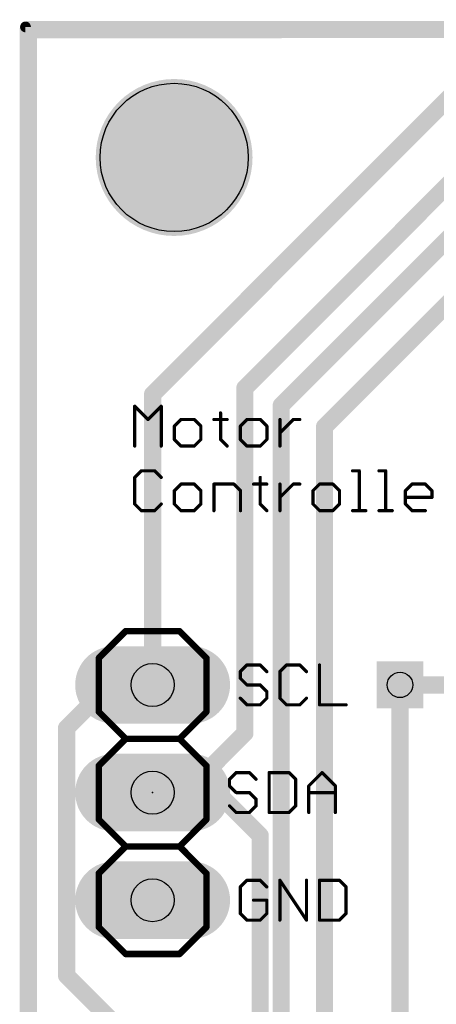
# Model space of a CAD drawing. Extents: x -0.6 to 56.6, y -0.1 to 45.4.
# Tile 4 of 11: x -0.6 to 9.2, y 22.2 to 45.4. Entities that reach past the tile are written whole.
import ezdxf

# ---------------------------------------------------------------- set-up
doc = ezdxf.new("R2010")
doc.units = 0
for name, color, linetype in [('1', 14, 'CONTINUOUS'), ('16', 174, 'CONTINUOUS'), ('17', 94, 'CONTINUOUS'), ('18', 94, 'CONTINUOUS'), ('20', 178, 'CONTINUOUS'), ('21', 250, 'CONTINUOUS'), ('23', 178, 'CONTINUOUS'), ('25', 250, 'CONTINUOUS'), ('29', 250, 'CONTINUOUS'), ('30', 250, 'CONTINUOUS'), ('44', 250, 'CONTINUOUS'), ('51', 250, 'CONTINUOUS')]:
    doc.layers.add(name, color=color, linetype=linetype)

# ---------------------------------------------------------------- blocks, each defined once
blk = doc.blocks.new('RECT')
blk.add_solid([(-0.5, -0.5), (0.5, -0.5), (-0.5, 0.5), (0.5, 0.5)])
blk = doc.blocks.new('LONGP100')
at = {"const_width": 1}
blk.add_lwpolyline([(-0.5, 0), (0.5, 0)], dxfattribs=at)
at = {"const_width": 0.5}
for points in [[(-0.5, 0.25, 1), (-0.5, -0.25)], [(0.5, -0.25, 1), (0.5, 0.25)]]:
    blk.add_lwpolyline(points, format="xyb", dxfattribs=at)
blk = doc.blocks.new('ROUNDP')
at = {"const_width": 0.5}
blk.add_lwpolyline([(0, -0.25, 1), (0, 0.25, 1), (0, -0.25)], format="xyb", dxfattribs=at)
blk = doc.blocks.new('SQUAREV')
blk.add_solid([(-0.5, -0.5), (0.5, -0.5), (-0.5, 0.5), (0.5, 0.5)])
blk = doc.blocks.new('ROUNDV')
at = {"const_width": 0.5}
blk.add_lwpolyline([(0, -0.25, 1), (0, 0.25, 1), (0, -0.25)], format="xyb", dxfattribs=at)

msp = doc.modelspace()

# ---------------------------------------------------------------- linework, layer by layer
at = {"layer": '1', "const_width": 0.4064}
for points in [[(56.388, 45.212), (-0.396, 45.179)], [(-0.396, 45.179), (-0.396, 0.104)], [(2.54, 36.576), (9.652, 43.688)], [(2.54, 29.718), (2.54, 36.576)], [(1.524, 29.718), (0.508, 28.702)], [(2.54, 29.718), (1.524, 29.718)], [(13.335, 29.718), (8.382, 29.718)], [(0.508, 28.702), (0.508, 22.86)], [(2.54, 27.178), (4.064, 27.178)], [(4.064, 27.178), (5.08, 26.162)], [(5.08, 26.162), (5.08, 19.304)], [(0.508, 22.86), (2.54, 20.828)]]:
    msp.add_lwpolyline(points, dxfattribs=at)
at = {"layer": '1', "const_width": 0.2032}
for points in [[(-0.3961, 45.2806, 1), (-0.3959, 45.0774)], [(-0.2944, 45.179, 1), (-0.4976, 45.179)], [(2.6416, 36.576, 1), (2.4384, 36.576)], [(2.4682, 36.6478, 1), (2.6118, 36.5042)], [(1.524, 29.8196, 1), (1.524, 29.6164)], [(1.5958, 29.6462, 1), (1.4522, 29.7898)], [(2.4384, 29.718, 1), (2.6416, 29.718)], [(2.54, 29.6164, 1), (2.54, 29.8196)], [(8.382, 29.8196, 1), (8.382, 29.6164)], [(0.6096, 28.702, 1), (0.4064, 28.702)], [(0.4362, 28.7738, 1), (0.5798, 28.6302)], [(2.54, 27.2796, 1), (2.54, 27.0764)], [(4.1358, 27.2498, 1), (3.9922, 27.1062)], [(4.064, 27.0764, 1), (4.064, 27.2796)], [(5.1816, 26.162, 1), (4.9784, 26.162)], [(5.0082, 26.0902, 1), (5.1518, 26.2338)], [(0.5798, 22.9318, 1), (0.4362, 22.7882)], [(0.4064, 22.86, 1), (0.6096, 22.86)]]:
    msp.add_lwpolyline(points, format="xyb", dxfattribs=at)
at = {"layer": '16', "const_width": 0.4064}
for points in [[(56.388, 45.212), (-0.396, 45.179)], [(-0.396, 45.179), (-0.396, 0.104)], [(4.719, 36.723), (12.192, 44.196)], [(12.7, 43.434), (5.577, 36.311)], [(12.954, 42.164), (6.6, 35.81)], [(4.719, 28.578), (4.719, 36.723)], [(5.577, 36.311), (5.577, 11.319)], [(6.6, 35.81), (6.6, 11.913)], [(8.382, 29.718), (8.382, 17.526)], [(3.319, 27.178), (4.719, 28.578)], [(2.54, 27.178), (3.319, 27.178)]]:
    msp.add_lwpolyline(points, dxfattribs=at)
at = {"layer": '16', "const_width": 0.2032}
for points in [[(-0.3961, 45.2806, 1), (-0.3959, 45.0774)], [(-0.2944, 45.179, 1), (-0.4976, 45.179)], [(4.8206, 36.723, 1), (4.6174, 36.723)], [(4.6472, 36.7948, 1), (4.7908, 36.6512)], [(5.6786, 36.311, 1), (5.4754, 36.311)], [(5.5052, 36.3828, 1), (5.6488, 36.2392)], [(6.7016, 35.81, 1), (6.4984, 35.81)], [(6.5282, 35.8818, 1), (6.6718, 35.7382)], [(8.4836, 29.718, 1), (8.2804, 29.718)], [(4.6174, 28.578, 1), (4.8206, 28.578)], [(4.7908, 28.5062, 1), (4.6472, 28.6498)], [(2.54, 27.2796, 1), (2.54, 27.0764)], [(3.2472, 27.2498, 1), (3.3908, 27.1062)], [(3.319, 27.0764, 1), (3.319, 27.2796)]]:
    msp.add_lwpolyline(points, format="xyb", dxfattribs=at)
at = {"layer": '20', "const_width": 0.254}
for points in [[(56.388, 45.212), (-0.462, 45.245)], [(-0.462, 45.245), (-0.462, 0.033)]]:
    msp.add_lwpolyline(points, dxfattribs=at)
at = {"layer": '20', "const_width": 0.127}
for points in [[(-0.462, 45.3085, 1), (-0.462, 45.1815)], [(-0.3985, 45.245, 1), (-0.5255, 45.245)]]:
    msp.add_lwpolyline(points, format="xyb", dxfattribs=at)
at = {"layer": '20'}
msp.add_circle((3.048, 42.164), 1.75, dxfattribs=at)
at = {"layer": '21', "const_width": 0.1524}
for points in [[(1.905, 30.988), (1.27, 30.353)], [(3.175, 30.988), (1.905, 30.988)], [(3.81, 30.353), (3.175, 30.988)], [(1.27, 29.083), (1.27, 30.353)], [(3.81, 30.353), (3.81, 29.083)], [(1.905, 28.448), (1.27, 29.083)], [(3.81, 29.083), (3.175, 28.448)], [(1.27, 27.813), (1.905, 28.448)], [(3.175, 28.448), (1.905, 28.448)], [(3.175, 28.448), (3.81, 27.813)], [(1.27, 26.543), (1.27, 27.813)], [(3.81, 27.813), (3.81, 26.543)], [(1.905, 25.908), (1.27, 26.543)], [(3.81, 26.543), (3.175, 25.908)], [(1.27, 25.273), (1.905, 25.908)], [(3.175, 25.908), (1.905, 25.908)], [(3.175, 25.908), (3.81, 25.273)], [(1.27, 24.003), (1.27, 25.273)], [(3.81, 25.273), (3.81, 24.003)], [(1.905, 23.368), (1.27, 24.003)], [(3.81, 24.003), (3.175, 23.368)], [(3.175, 23.368), (1.905, 23.368)]]:
    msp.add_lwpolyline(points, dxfattribs=at)
at = {"layer": '21', "const_width": 0.0762}
for points in [[(1.905, 31.0261, 1), (1.905, 30.9499)], [(1.9319, 30.9611, 1), (1.8781, 31.0149)], [(3.2019, 31.0149, 1), (3.1481, 30.9611)], [(3.175, 30.9499, 1), (3.175, 31.0261)], [(1.3081, 30.353, 1), (1.2319, 30.353)], [(1.2431, 30.3799, 1), (1.2969, 30.3261)], [(3.8481, 30.353, 1), (3.7719, 30.353)], [(3.7831, 30.3261, 1), (3.8369, 30.3799)], [(1.2319, 29.083, 1), (1.3081, 29.083)], [(1.2969, 29.1099, 1), (1.2431, 29.0561)], [(3.7719, 29.083, 1), (3.8481, 29.083)], [(3.8369, 29.0561, 1), (3.7831, 29.1099)], [(1.905, 28.4861, 1), (1.905, 28.4099)], [(1.9319, 28.4211, 1), (1.8781, 28.4749)], [(1.8781, 28.4211, 1), (1.9319, 28.4749)], [(3.2019, 28.4749, 1), (3.1481, 28.4211)], [(3.1481, 28.4749, 1), (3.2019, 28.4211)], [(3.175, 28.4099, 1), (3.175, 28.4861)], [(1.3081, 27.813, 1), (1.2319, 27.813)], [(3.8481, 27.813, 1), (3.7719, 27.813)], [(1.2431, 27.8399, 1), (1.2969, 27.7861)], [(3.7831, 27.7861, 1), (3.8369, 27.8399)], [(1.2319, 26.543, 1), (1.3081, 26.543)], [(1.2969, 26.5699, 1), (1.2431, 26.5161)], [(3.7719, 26.543, 1), (3.8481, 26.543)], [(3.8369, 26.5161, 1), (3.7831, 26.5699)], [(1.905, 25.9461, 1), (1.905, 25.8699)], [(1.9319, 25.8811, 1), (1.8781, 25.9349)], [(1.8781, 25.8811, 1), (1.9319, 25.9349)], [(3.2019, 25.9349, 1), (3.1481, 25.8811)], [(3.1481, 25.9349, 1), (3.2019, 25.8811)], [(3.175, 25.8699, 1), (3.175, 25.9461)], [(1.3081, 25.273, 1), (1.2319, 25.273)], [(1.2431, 25.2999, 1), (1.2969, 25.2461)], [(3.8481, 25.273, 1), (3.7719, 25.273)], [(3.7831, 25.2461, 1), (3.8369, 25.2999)], [(1.2319, 24.003, 1), (1.3081, 24.003)], [(1.2969, 24.0299, 1), (1.2431, 23.9761)], [(3.7719, 24.003, 1), (3.8481, 24.003)], [(3.8369, 23.9761, 1), (3.7831, 24.0299)], [(1.905, 23.4061, 1), (1.905, 23.3299)], [(1.8781, 23.3411, 1), (1.9319, 23.3949)], [(3.1481, 23.3949, 1), (3.2019, 23.3411)], [(3.175, 23.3299, 1), (3.175, 23.4061)]]:
    msp.add_lwpolyline(points, format="xyb", dxfattribs=at)
at = {"layer": '23'}
msp.add_point((2.54, 27.178), dxfattribs=at)
at = {"layer": '25', "const_width": 0.0762}
for points in [[(2.1171, 35.3541), (2.1171, 36.2947)], [(2.1171, 36.2947), (2.4306, 35.9812)], [(2.4306, 35.9812), (2.7442, 36.2947)], [(2.7442, 36.2947), (2.7442, 35.3541)], [(3.2094, 35.9812), (3.0526, 35.8244)], [(3.5229, 35.9812), (3.2094, 35.9812)], [(3.6797, 35.8244), (3.5229, 35.9812)], [(3.9881, 35.9812), (4.3017, 35.9812)], [(4.1449, 36.1379), (4.1449, 35.5109)], [(4.7686, 35.9812), (4.6118, 35.8244)], [(5.0821, 35.9812), (4.7686, 35.9812)], [(5.2389, 35.8244), (5.0821, 35.9812)], [(5.5473, 35.3541), (5.5473, 35.9812)], [(5.5473, 35.6676), (5.8609, 35.9812)], [(5.8609, 35.9812), (6.0176, 35.9812)], [(3.0526, 35.8244), (3.0526, 35.5109)], [(3.6797, 35.5109), (3.6797, 35.8244)], [(4.6118, 35.8244), (4.6118, 35.5109)], [(5.2389, 35.5109), (5.2389, 35.8244)], [(3.0526, 35.5109), (3.2094, 35.3541)], [(3.5229, 35.3541), (3.6797, 35.5109)], [(4.1449, 35.5109), (4.3017, 35.3541)], [(4.6118, 35.5109), (4.7686, 35.3541)], [(5.0821, 35.3541), (5.2389, 35.5109)], [(3.2094, 35.3541), (3.5229, 35.3541)], [(4.7686, 35.3541), (5.0821, 35.3541)], [(2.2739, 34.7707), (2.1171, 34.6139)], [(2.1171, 34.6139), (2.1171, 33.9869)], [(2.5874, 34.7707), (2.2739, 34.7707)], [(2.7442, 34.6139), (2.5874, 34.7707)], [(5.0804, 34.6139), (5.0804, 33.9869)], [(7.2625, 34.7707), (7.4192, 34.7707)], [(7.4192, 34.7707), (7.4192, 33.8301)], [(7.8861, 34.7707), (8.0429, 34.7707)], [(8.0429, 34.7707), (8.0429, 33.8301)], [(3.2094, 34.4572), (3.0526, 34.3004)], [(3.5229, 34.4572), (3.2094, 34.4572)], [(3.6797, 34.3004), (3.5229, 34.4572)], [(3.9881, 33.8301), (3.9881, 34.4572)], [(3.9881, 34.4572), (4.4584, 34.4572)], [(4.4584, 34.4572), (4.6152, 34.3004)], [(4.9237, 34.4572), (5.2372, 34.4572)], [(5.5473, 33.8301), (5.5473, 34.4572)], [(5.5473, 34.1436), (5.8609, 34.4572)], [(5.8609, 34.4572), (6.0176, 34.4572)], [(6.4837, 34.4572), (6.3269, 34.3004)], [(6.7972, 34.4572), (6.4837, 34.4572)], [(6.954, 34.3004), (6.7972, 34.4572)], [(8.5098, 34.3004), (8.6666, 34.4572)], [(8.6666, 34.4572), (8.9801, 34.4572)], [(8.9801, 34.4572), (9.1369, 34.3004)], [(3.0526, 34.3004), (3.0526, 33.9869)], [(3.6797, 33.9869), (3.6797, 34.3004)], [(4.6152, 34.3004), (4.6152, 33.8301)], [(6.3269, 34.3004), (6.3269, 33.9869)], [(6.954, 33.9869), (6.954, 34.3004)], [(8.5098, 33.9869), (8.5098, 34.3004)], [(9.1369, 34.1436), (8.5098, 34.1436)], [(9.1369, 34.3004), (9.1369, 34.1436)], [(2.1171, 33.9869), (2.2739, 33.8301)], [(2.5874, 33.8301), (2.7442, 33.9869)], [(3.0526, 33.9869), (3.2094, 33.8301)], [(3.5229, 33.8301), (3.6797, 33.9869)], [(5.0804, 33.9869), (5.2372, 33.8301)], [(6.3269, 33.9869), (6.4837, 33.8301)], [(6.7972, 33.8301), (6.954, 33.9869)], [(8.6666, 33.8301), (8.5098, 33.9869)], [(2.2739, 33.8301), (2.5874, 33.8301)], [(3.2094, 33.8301), (3.5229, 33.8301)], [(6.4837, 33.8301), (6.7972, 33.8301)], [(7.2625, 33.8301), (7.576, 33.8301)], [(7.8861, 33.8301), (8.1997, 33.8301)], [(8.9801, 33.8301), (8.6666, 33.8301)], [(4.7669, 30.1887), (4.6101, 30.0319)], [(5.0804, 30.1887), (4.7669, 30.1887)], [(5.2372, 30.0319), (5.0804, 30.1887)], [(5.7024, 30.1887), (5.5456, 30.0319)], [(6.0159, 30.1887), (5.7024, 30.1887)], [(6.1727, 30.0319), (6.0159, 30.1887)], [(6.4811, 30.1887), (6.4811, 29.2481)], [(4.6101, 30.0319), (4.6101, 29.8752)], [(5.5456, 30.0319), (5.5456, 29.4049)], [(4.6101, 29.8752), (4.7669, 29.7184)], [(4.7669, 29.7184), (5.0804, 29.7184)], [(5.0804, 29.7184), (5.2372, 29.5616)], [(5.2372, 29.5616), (5.2372, 29.4049)], [(4.7669, 29.2481), (4.6101, 29.4049)], [(5.0804, 29.2481), (4.7669, 29.2481)], [(5.2372, 29.4049), (5.0804, 29.2481)], [(5.5456, 29.4049), (5.7024, 29.2481)], [(5.7024, 29.2481), (6.0159, 29.2481)], [(6.0159, 29.2481), (6.1727, 29.4049)], [(6.4811, 29.2481), (7.1082, 29.2481)], [(4.5129, 27.6487), (4.3561, 27.4919)], [(4.8264, 27.6487), (4.5129, 27.6487)], [(4.9832, 27.4919), (4.8264, 27.6487)], [(5.2916, 27.6487), (5.2916, 26.7081)], [(5.7619, 27.6487), (5.2916, 27.6487)], [(5.9187, 27.4919), (5.7619, 27.6487)], [(6.2271, 27.3352), (6.5407, 27.6487)], [(6.5407, 27.6487), (6.8542, 27.3352)], [(4.3561, 27.4919), (4.3561, 27.3352)], [(5.9187, 26.8649), (5.9187, 27.4919)], [(4.3561, 27.3352), (4.5129, 27.1784)], [(4.5129, 27.1784), (4.8264, 27.1784)], [(4.8264, 27.1784), (4.9832, 27.0216)], [(6.2271, 26.7081), (6.2271, 27.3352)], [(6.2271, 27.1784), (6.8542, 27.1784)], [(6.8542, 27.3352), (6.8542, 26.7081)], [(4.9832, 27.0216), (4.9832, 26.8649)], [(4.5129, 26.7081), (4.3561, 26.8649)], [(4.8264, 26.7081), (4.5129, 26.7081)], [(4.9832, 26.8649), (4.8264, 26.7081)], [(5.2916, 26.7081), (5.7619, 26.7081)], [(5.7619, 26.7081), (5.9187, 26.8649)], [(4.7669, 25.1087), (4.6101, 24.9519)], [(5.0804, 25.1087), (4.7669, 25.1087)], [(5.2372, 24.9519), (5.0804, 25.1087)], [(5.5456, 24.1681), (5.5456, 25.1087)], [(5.5456, 25.1087), (6.1727, 24.1681)], [(6.1727, 24.1681), (6.1727, 25.1087)], [(6.4811, 25.1087), (6.4811, 24.1681)], [(6.9514, 25.1087), (6.4811, 25.1087)], [(7.1082, 24.9519), (6.9514, 25.1087)], [(4.6101, 24.9519), (4.6101, 24.3249)], [(7.1082, 24.3249), (7.1082, 24.9519)], [(5.2372, 24.6384), (4.9236, 24.6384)], [(5.2372, 24.3249), (5.2372, 24.6384)], [(4.6101, 24.3249), (4.7669, 24.1681)], [(4.7669, 24.1681), (5.0804, 24.1681)], [(5.0804, 24.1681), (5.2372, 24.3249)], [(6.4811, 24.1681), (6.9514, 24.1681)], [(6.9514, 24.1681), (7.1082, 24.3249)]]:
    msp.add_lwpolyline(points, dxfattribs=at)
at = {"layer": '25', "const_width": 0.0381}
for points in [[(2.1306, 36.3082, 1), (2.1036, 36.2812)], [(2.1362, 36.2947, 1), (2.0981, 36.2947)], [(2.7632, 36.2947, 1), (2.7251, 36.2947)], [(2.7576, 36.2812, 1), (2.7307, 36.3082)], [(2.4172, 35.9946, 1), (2.4441, 35.9677)], [(2.4172, 35.9677, 1), (2.4441, 35.9946)], [(3.2094, 36.0002, 1), (3.2094, 35.9621)], [(3.2229, 35.9677, 1), (3.1959, 35.9946)], [(3.5364, 35.9946, 1), (3.5094, 35.9677)], [(3.5229, 35.9621, 1), (3.5229, 36.0002)], [(3.9881, 36.0002, 1), (3.9881, 35.9621)], [(4.164, 36.1379, 1), (4.1259, 36.1379)], [(4.3017, 35.9621, 1), (4.3017, 36.0002)], [(4.7686, 36.0002, 1), (4.7686, 35.9621)], [(4.7821, 35.9677, 1), (4.7551, 35.9946)], [(5.0956, 35.9946, 1), (5.0686, 35.9677)], [(5.0821, 35.9621, 1), (5.0821, 36.0002)], [(5.5664, 35.9812, 1), (5.5283, 35.9812)], [(5.8609, 36.0002, 1), (5.8609, 35.9621)], [(5.8743, 35.9677, 1), (5.8474, 35.9946)], [(6.0176, 35.9621, 1), (6.0176, 36.0002)], [(3.0717, 35.8244, 1), (3.0336, 35.8244)], [(3.0391, 35.8379, 1), (3.0661, 35.8109)], [(3.6987, 35.8244, 1), (3.6606, 35.8244)], [(3.6662, 35.8109, 1), (3.6932, 35.8379)], [(4.5983, 35.8379, 1), (4.6253, 35.8109)], [(4.6309, 35.8244, 1), (4.5928, 35.8244)], [(5.2579, 35.8244, 1), (5.2198, 35.8244)], [(5.2254, 35.8109, 1), (5.2524, 35.8379)], [(3.0661, 35.5243, 1), (3.0391, 35.4974)], [(3.6932, 35.4974, 1), (3.6662, 35.5243)], [(4.1584, 35.5243, 1), (4.1314, 35.4974)], [(4.6253, 35.5243, 1), (4.5983, 35.4974)], [(5.2524, 35.4974, 1), (5.2254, 35.5243)], [(5.5339, 35.6811, 1), (5.5608, 35.6542)], [(2.0981, 35.3541, 1), (2.1362, 35.3541)], [(2.7251, 35.3541, 1), (2.7632, 35.3541)], [(3.0336, 35.5109, 1), (3.0717, 35.5109)], [(3.2094, 35.3732, 1), (3.2094, 35.3351)], [(3.1959, 35.3406, 1), (3.2229, 35.3676)], [(3.5094, 35.3676, 1), (3.5364, 35.3406)], [(3.5229, 35.3351, 1), (3.5229, 35.3732)], [(3.6606, 35.5109, 1), (3.6987, 35.5109)], [(4.1259, 35.5109, 1), (4.164, 35.5109)], [(4.2882, 35.3406, 1), (4.3151, 35.3676)], [(4.5928, 35.5109, 1), (4.6309, 35.5109)], [(4.7686, 35.3732, 1), (4.7686, 35.3351)], [(4.7551, 35.3406, 1), (4.7821, 35.3676)], [(5.0686, 35.3676, 1), (5.0956, 35.3406)], [(5.0821, 35.3351, 1), (5.0821, 35.3732)], [(5.2198, 35.5109, 1), (5.2579, 35.5109)], [(5.5283, 35.3541, 1), (5.5664, 35.3541)], [(2.1036, 34.6274, 1), (2.1306, 34.6005)], [(2.1362, 34.6139, 1), (2.0981, 34.6139)], [(2.2739, 34.7898, 1), (2.2739, 34.7517)], [(2.2873, 34.7572, 1), (2.2604, 34.7842)], [(2.6009, 34.7842, 1), (2.5739, 34.7572)], [(2.5874, 34.7517, 1), (2.5874, 34.7898)], [(2.7307, 34.6005, 1), (2.7576, 34.6274)], [(5.0995, 34.6139, 1), (5.0614, 34.6139)], [(7.2625, 34.7898, 1), (7.2625, 34.7517)], [(7.4383, 34.7707, 1), (7.4002, 34.7707)], [(7.4192, 34.7517, 1), (7.4192, 34.7898)], [(7.8861, 34.7898, 1), (7.8861, 34.7517)], [(8.0619, 34.7707, 1), (8.0238, 34.7707)], [(8.0429, 34.7517, 1), (8.0429, 34.7898)], [(3.2094, 34.4762, 1), (3.2094, 34.4381)], [(3.2229, 34.4437, 1), (3.1959, 34.4706)], [(3.5364, 34.4706, 1), (3.5094, 34.4437)], [(3.5229, 34.4381, 1), (3.5229, 34.4762)], [(3.9881, 34.4762, 1), (3.9881, 34.4381)], [(4.0072, 34.4572, 1), (3.9691, 34.4572)], [(4.4719, 34.4706, 1), (4.445, 34.4437)], [(4.4584, 34.4381, 1), (4.4584, 34.4762)], [(4.9237, 34.4762, 1), (4.9237, 34.4381)], [(5.2372, 34.4381, 1), (5.2372, 34.4762)], [(5.5664, 34.4572, 1), (5.5283, 34.4572)], [(5.8609, 34.4762, 1), (5.8609, 34.4381)], [(5.8743, 34.4437, 1), (5.8474, 34.4706)], [(6.0176, 34.4381, 1), (6.0176, 34.4762)], [(6.4837, 34.4762, 1), (6.4837, 34.4381)], [(6.4972, 34.4437, 1), (6.4702, 34.4706)], [(6.8107, 34.4706, 1), (6.7838, 34.4437)], [(6.7972, 34.4381, 1), (6.7972, 34.4762)], [(8.6666, 34.4762, 1), (8.6666, 34.4381)], [(8.68, 34.4437, 1), (8.6531, 34.4706)], [(8.9936, 34.4706, 1), (8.9666, 34.4437)], [(8.9801, 34.4381, 1), (8.9801, 34.4762)], [(3.0717, 34.3004, 1), (3.0336, 34.3004)], [(3.0391, 34.3139, 1), (3.0661, 34.2869)], [(3.6987, 34.3004, 1), (3.6606, 34.3004)], [(3.6662, 34.2869, 1), (3.6932, 34.3139)], [(4.6343, 34.3004, 1), (4.5962, 34.3004)], [(4.6017, 34.2869, 1), (4.6287, 34.3139)], [(5.5339, 34.1571, 1), (5.5608, 34.1302)], [(6.3135, 34.3139, 1), (6.3404, 34.2869)], [(6.346, 34.3004, 1), (6.3079, 34.3004)], [(6.9731, 34.3004, 1), (6.935, 34.3004)], [(6.9405, 34.2869, 1), (6.9675, 34.3139)], [(8.4963, 34.3139, 1), (8.5233, 34.2869)], [(8.5098, 34.1627, 1), (8.5098, 34.1246)], [(8.5289, 34.3004, 1), (8.4908, 34.3004)], [(9.1559, 34.3004, 1), (9.1178, 34.3004)], [(9.1178, 34.1436, 1), (9.1559, 34.1436)], [(9.1234, 34.2869, 1), (9.1503, 34.3139)], [(9.1369, 34.1246, 1), (9.1369, 34.1627)], [(2.1306, 34.0003, 1), (2.1036, 33.9734)], [(2.0981, 33.9869, 1), (2.1362, 33.9869)], [(2.7576, 33.9734, 1), (2.7307, 34.0003)], [(3.0661, 34.0003, 1), (3.0391, 33.9734)], [(3.0336, 33.9869, 1), (3.0717, 33.9869)], [(3.6606, 33.9869, 1), (3.6987, 33.9869)], [(3.6932, 33.9734, 1), (3.6662, 34.0003)], [(5.0614, 33.9869, 1), (5.0995, 33.9869)], [(5.0939, 34.0003, 1), (5.067, 33.9734)], [(6.3404, 34.0003, 1), (6.3135, 33.9734)], [(6.3079, 33.9869, 1), (6.346, 33.9869)], [(6.935, 33.9869, 1), (6.9731, 33.9869)], [(6.9675, 33.9734, 1), (6.9405, 34.0003)], [(8.5233, 34.0003, 1), (8.4963, 33.9734)], [(8.4908, 33.9869, 1), (8.5289, 33.9869)], [(2.2739, 33.8492, 1), (2.2739, 33.8111)], [(2.2604, 33.8166, 1), (2.2873, 33.8436)], [(2.5739, 33.8436, 1), (2.6009, 33.8166)], [(2.5874, 33.8111, 1), (2.5874, 33.8492)], [(3.2094, 33.8492, 1), (3.2094, 33.8111)], [(3.1959, 33.8166, 1), (3.2229, 33.8436)], [(3.5094, 33.8436, 1), (3.5364, 33.8166)], [(3.5229, 33.8111, 1), (3.5229, 33.8492)], [(3.9691, 33.8301, 1), (4.0072, 33.8301)], [(4.5962, 33.8301, 1), (4.6343, 33.8301)], [(5.2237, 33.8166, 1), (5.2507, 33.8436)], [(5.5283, 33.8301, 1), (5.5664, 33.8301)], [(6.4837, 33.8492, 1), (6.4837, 33.8111)], [(6.4702, 33.8166, 1), (6.4972, 33.8436)], [(6.7838, 33.8436, 1), (6.8107, 33.8166)], [(6.7972, 33.8111, 1), (6.7972, 33.8492)], [(7.2625, 33.8492, 1), (7.2625, 33.8111)], [(7.4002, 33.8301, 1), (7.4383, 33.8301)], [(7.576, 33.8111, 1), (7.576, 33.8492)], [(7.8861, 33.8492, 1), (7.8861, 33.8111)], [(8.0238, 33.8301, 1), (8.0619, 33.8301)], [(8.1997, 33.8111, 1), (8.1997, 33.8492)], [(8.6666, 33.8492, 1), (8.6666, 33.8111)], [(8.6531, 33.8166, 1), (8.68, 33.8436)], [(8.9801, 33.8111, 1), (8.9801, 33.8492)], [(4.7669, 30.2078, 1), (4.7669, 30.1697)], [(4.7803, 30.1752, 1), (4.7534, 30.2022)], [(5.0939, 30.2022, 1), (5.0669, 30.1752)], [(5.0804, 30.1697, 1), (5.0804, 30.2078)], [(5.7024, 30.2078, 1), (5.7024, 30.1697)], [(5.7159, 30.1752, 1), (5.6889, 30.2022)], [(6.0294, 30.2022, 1), (6.0024, 30.1752)], [(6.0159, 30.1697, 1), (6.0159, 30.2078)], [(6.5002, 30.1887, 1), (6.4621, 30.1887)], [(4.6292, 30.0319, 1), (4.5911, 30.0319)], [(4.5966, 30.0454, 1), (4.6236, 30.0185)], [(5.2237, 30.0185, 1), (5.2506, 30.0454)], [(5.5321, 30.0454, 1), (5.5591, 30.0185)], [(5.5647, 30.0319, 1), (5.5266, 30.0319)], [(6.1592, 30.0185, 1), (6.1862, 30.0454)], [(4.6236, 29.8886, 1), (4.5966, 29.8617)], [(4.5911, 29.8752, 1), (4.6292, 29.8752)], [(4.7669, 29.7375, 1), (4.7669, 29.6994)], [(4.7534, 29.7049, 1), (4.7803, 29.7319)], [(5.0939, 29.7319, 1), (5.0669, 29.7049)], [(5.0804, 29.6994, 1), (5.0804, 29.7375)], [(5.2562, 29.5616, 1), (5.2181, 29.5616)], [(5.2237, 29.5482, 1), (5.2506, 29.5751)], [(4.6236, 29.4183, 1), (4.5966, 29.3914)], [(4.7669, 29.2672, 1), (4.7669, 29.2291)], [(4.7534, 29.2346, 1), (4.7803, 29.2616)], [(5.0669, 29.2616, 1), (5.0939, 29.2346)], [(5.0804, 29.2291, 1), (5.0804, 29.2672)], [(5.2181, 29.4049, 1), (5.2562, 29.4049)], [(5.2506, 29.3914, 1), (5.2237, 29.4183)], [(5.5591, 29.4183, 1), (5.5321, 29.3914)], [(5.5266, 29.4049, 1), (5.5647, 29.4049)], [(5.7024, 29.2672, 1), (5.7024, 29.2291)], [(5.6889, 29.2346, 1), (5.7159, 29.2616)], [(6.0024, 29.2616, 1), (6.0294, 29.2346)], [(6.0159, 29.2291, 1), (6.0159, 29.2672)], [(6.1862, 29.3914, 1), (6.1592, 29.4183)], [(6.4811, 29.2672, 1), (6.4811, 29.2291)], [(7.1082, 29.2291, 1), (7.1082, 29.2672)], [(6.4621, 29.2481, 1), (6.5002, 29.2481)], [(4.5129, 27.6678, 1), (4.5129, 27.6297)], [(4.5263, 27.6352, 1), (4.4994, 27.6622)], [(4.8399, 27.6622, 1), (4.8129, 27.6352)], [(4.8264, 27.6297, 1), (4.8264, 27.6678)], [(5.3107, 27.6487, 1), (5.2726, 27.6487)], [(5.2916, 27.6678, 1), (5.2916, 27.6297)], [(5.7754, 27.6622, 1), (5.7484, 27.6352)], [(5.7619, 27.6297, 1), (5.7619, 27.6678)], [(6.5541, 27.6622, 1), (6.5272, 27.6352)], [(6.5541, 27.6352, 1), (6.5272, 27.6622)], [(4.3426, 27.5054, 1), (4.3696, 27.4785)], [(4.3752, 27.4919, 1), (4.3371, 27.4919)], [(4.9697, 27.4785, 1), (4.9966, 27.5054)], [(5.9377, 27.4919, 1), (5.8996, 27.4919)], [(5.9052, 27.4785, 1), (5.9322, 27.5054)], [(4.3696, 27.3486, 1), (4.3426, 27.3217)], [(4.3371, 27.3352, 1), (4.3752, 27.3352)], [(4.5129, 27.1974, 1), (4.5129, 27.1593)], [(4.4994, 27.1649, 1), (4.5263, 27.1919)], [(4.8399, 27.1919, 1), (4.8129, 27.1649)], [(4.8264, 27.1593, 1), (4.8264, 27.1974)], [(6.2462, 27.3352, 1), (6.2081, 27.3352)], [(6.2271, 27.1974, 1), (6.2271, 27.1593)], [(6.2137, 27.3486, 1), (6.2406, 27.3217)], [(6.8733, 27.3352, 1), (6.8352, 27.3352)], [(6.8407, 27.3217, 1), (6.8677, 27.3486)], [(6.8542, 27.1593, 1), (6.8542, 27.1974)], [(5.0022, 27.0216, 1), (4.9641, 27.0216)], [(4.9697, 27.0082, 1), (4.9966, 27.0351)], [(4.3696, 26.8783, 1), (4.3426, 26.8514)], [(4.5129, 26.7272, 1), (4.5129, 26.6891)], [(4.4994, 26.6946, 1), (4.5263, 26.7216)], [(4.8129, 26.7216, 1), (4.8399, 26.6946)], [(4.8264, 26.6891, 1), (4.8264, 26.7272)], [(4.9641, 26.8649, 1), (5.0022, 26.8649)], [(4.9966, 26.8514, 1), (4.9697, 26.8783)], [(5.2916, 26.7272, 1), (5.2916, 26.6891)], [(5.2726, 26.7081, 1), (5.3107, 26.7081)], [(5.7484, 26.7216, 1), (5.7754, 26.6946)], [(5.7619, 26.6891, 1), (5.7619, 26.7272)], [(5.8996, 26.8649, 1), (5.9377, 26.8649)], [(5.9322, 26.8514, 1), (5.9052, 26.8783)], [(6.2081, 26.7081, 1), (6.2462, 26.7081)], [(6.8352, 26.7081, 1), (6.8733, 26.7081)], [(4.7669, 25.1278, 1), (4.7669, 25.0897)], [(4.7803, 25.0952, 1), (4.7534, 25.1222)], [(5.0939, 25.1222, 1), (5.0669, 25.0952)], [(5.0804, 25.0897, 1), (5.0804, 25.1278)], [(5.5615, 25.1193, 1), (5.5298, 25.0981)], [(5.5647, 25.1087, 1), (5.5266, 25.1087)], [(6.1917, 25.1087, 1), (6.1536, 25.1087)], [(6.4811, 25.1278, 1), (6.4811, 25.0897)], [(6.5002, 25.1087, 1), (6.4621, 25.1087)], [(6.9649, 25.1222, 1), (6.938, 25.0952)], [(6.9514, 25.0897, 1), (6.9514, 25.1278)], [(4.6292, 24.9519, 1), (4.5911, 24.9519)], [(4.5966, 24.9654, 1), (4.6236, 24.9385)], [(5.2237, 24.9385, 1), (5.2506, 24.9654)], [(7.1273, 24.9519, 1), (7.0892, 24.9519)], [(7.0947, 24.9385, 1), (7.1217, 24.9654)], [(4.9236, 24.6575, 1), (4.9236, 24.6194)], [(5.2562, 24.6384, 1), (5.2181, 24.6384)], [(5.2372, 24.6194, 1), (5.2372, 24.6575)], [(4.6236, 24.3383, 1), (4.5966, 24.3114)], [(4.5911, 24.3249, 1), (4.6292, 24.3249)], [(4.7669, 24.1872, 1), (4.7669, 24.1491)], [(4.7534, 24.1546, 1), (4.7803, 24.1816)], [(5.0669, 24.1816, 1), (5.0939, 24.1546)], [(5.0804, 24.1491, 1), (5.0804, 24.1872)], [(5.2181, 24.3249, 1), (5.2562, 24.3249)], [(5.2506, 24.3114, 1), (5.2237, 24.3383)], [(5.5266, 24.1681, 1), (5.5647, 24.1681)], [(6.1536, 24.1681, 1), (6.1917, 24.1681)], [(6.1568, 24.1575, 1), (6.1885, 24.1787)], [(6.4811, 24.1872, 1), (6.4811, 24.1491)], [(6.4621, 24.1681, 1), (6.5002, 24.1681)], [(6.938, 24.1816, 1), (6.9649, 24.1546)], [(6.9514, 24.1491, 1), (6.9514, 24.1872)], [(7.0892, 24.3249, 1), (7.1273, 24.3249)], [(7.1217, 24.3114, 1), (7.0947, 24.3383)]]:
    msp.add_lwpolyline(points, format="xyb", dxfattribs=at)
at = {"layer": '29', "const_width": 1.8516}
msp.add_lwpolyline([(3.048, 41.2382, 1), (3.048, 43.0898, 1), (3.048, 41.2382)], format="xyb", dxfattribs=at)
at = {"layer": '30', "const_width": 1.8516}
msp.add_lwpolyline([(3.048, 41.2382, 1), (3.048, 43.0898, 1), (3.048, 41.2382)], format="xyb", dxfattribs=at)
at = {"layer": '44'}
for centre, radius in [((2.54, 29.718), 0.508), ((8.382, 29.718), 0.3), ((2.54, 27.178), 0.508), ((2.54, 24.638), 0.508)]:
    msp.add_circle(centre, radius, dxfattribs=at)

# ---------------------------------------------------------------- block references
at = {"layer": '17'}
for name, p, xscale, yscale in [('LONGP100', (2.54, 29.718), 1.6256, 1.6256), ('LONGP100', (2.54, 29.718), 1.6256, 1.6256), ('ROUNDP', (2.54, 29.718), 1.524, 1.524), ('ROUNDP', (2.54, 29.718), 1.524, 1.524), ('ROUNDP', (2.54, 29.718), 1.524, 1.524), ('ROUNDP', (2.54, 29.718), 1.524, 1.524), ('ROUNDP', (2.54, 29.718), 1.524, 1.524), ('ROUNDP', (2.54, 29.718), 1.524, 1.524), ('ROUNDP', (2.54, 29.718), 1.524, 1.524), ('ROUNDP', (2.54, 29.718), 1.524, 1.524), ('ROUNDP', (2.54, 29.718), 1.524, 1.524), ('ROUNDP', (2.54, 29.718), 1.524, 1.524), ('ROUNDP', (2.54, 29.718), 1.524, 1.524), ('ROUNDP', (2.54, 29.718), 1.524, 1.524), ('ROUNDP', (2.54, 29.718), 1.524, 1.524), ('ROUNDP', (2.54, 29.718), 1.524, 1.524), ('LONGP100', (2.54, 27.178), 1.6256, 1.6256), ('LONGP100', (2.54, 27.178), 1.6256, 1.6256), ('ROUNDP', (2.54, 27.178), 1.524, 1.524), ('ROUNDP', (2.54, 27.178), 1.524, 1.524), ('ROUNDP', (2.54, 27.178), 1.524, 1.524), ('ROUNDP', (2.54, 27.178), 1.524, 1.524), ('ROUNDP', (2.54, 27.178), 1.524, 1.524), ('ROUNDP', (2.54, 27.178), 1.524, 1.524), ('ROUNDP', (2.54, 27.178), 1.524, 1.524), ('ROUNDP', (2.54, 27.178), 1.524, 1.524), ('ROUNDP', (2.54, 27.178), 1.524, 1.524), ('ROUNDP', (2.54, 27.178), 1.524, 1.524), ('ROUNDP', (2.54, 27.178), 1.524, 1.524), ('ROUNDP', (2.54, 27.178), 1.524, 1.524), ('ROUNDP', (2.54, 27.178), 1.524, 1.524), ('ROUNDP', (2.54, 27.178), 1.524, 1.524), ('LONGP100', (2.54, 24.638), 1.6256, 1.6256), ('LONGP100', (2.54, 24.638), 1.6256, 1.6256), ('ROUNDP', (2.54, 24.638), 1.524, 1.524), ('ROUNDP', (2.54, 24.638), 1.524, 1.524), ('ROUNDP', (2.54, 24.638), 1.524, 1.524), ('ROUNDP', (2.54, 24.638), 1.524, 1.524), ('ROUNDP', (2.54, 24.638), 1.524, 1.524), ('ROUNDP', (2.54, 24.638), 1.524, 1.524), ('ROUNDP', (2.54, 24.638), 1.524, 1.524), ('ROUNDP', (2.54, 24.638), 1.524, 1.524), ('ROUNDP', (2.54, 24.638), 1.524, 1.524), ('ROUNDP', (2.54, 24.638), 1.524, 1.524), ('ROUNDP', (2.54, 24.638), 1.524, 1.524), ('ROUNDP', (2.54, 24.638), 1.524, 1.524), ('ROUNDP', (2.54, 24.638), 1.524, 1.524), ('ROUNDP', (2.54, 24.638), 1.524, 1.524)]:
    msp.add_blockref(name, p, dxfattribs=dict(at, xscale=xscale, yscale=yscale))
at = {"layer": '18', "xscale": 1.108, "yscale": 1.108}
for name in ['SQUAREV', 'ROUNDV', 'ROUNDV', 'ROUNDV', 'ROUNDV', 'ROUNDV', 'ROUNDV', 'ROUNDV', 'ROUNDV', 'ROUNDV', 'ROUNDV', 'ROUNDV', 'ROUNDV', 'ROUNDV', 'ROUNDV', 'SQUAREV']:
    msp.add_blockref(name, (8.382, 29.718), dxfattribs=at)
at = {"layer": '29', "xscale": 1.8288, "yscale": 1.8288}
for p in [(2.54, 29.718), (2.54, 27.178), (2.54, 24.638)]:
    msp.add_blockref('LONGP100', p, dxfattribs=at)
at = {"layer": '30', "xscale": 1.8288, "yscale": 1.8288}
for p in [(2.54, 29.718), (2.54, 27.178), (2.54, 24.638)]:
    msp.add_blockref('LONGP100', p, dxfattribs=at)
at = {"layer": '51', "xscale": 0.508, "yscale": 0.508, "rotation": 270}
for p in [(2.54, 29.718), (2.54, 27.178), (2.54, 24.638)]:
    msp.add_blockref('RECT', p, dxfattribs=at)

doc.saveas('drawing.dxf')
